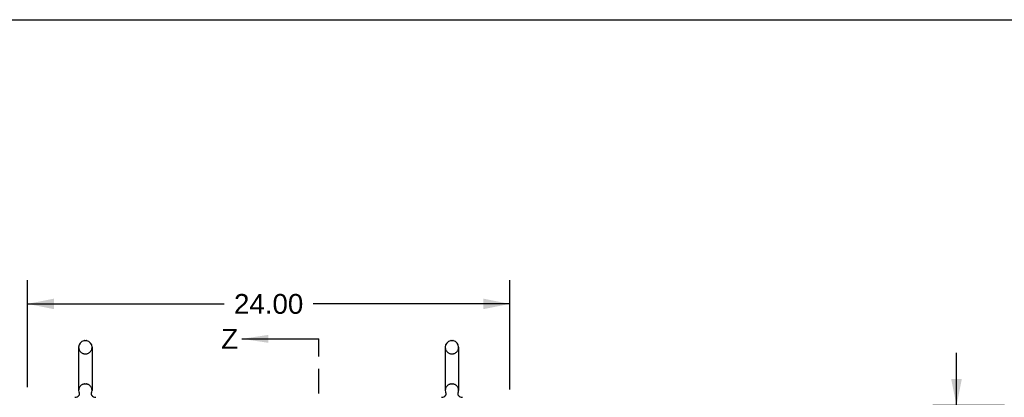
# Model space of a CAD drawing. Header units: inches. Extents: x 0 to 224, y 0 to 145.
# Tile 8 of 15: x 26 to 75, y 126 to 145. Entities that reach past the tile are written whole.
import ezdxf

# ---------------------------------------------------------------- set-up
doc = ezdxf.new("R2010")
doc.units = ezdxf.units.IN
doc.header["$LTSCALE"] = 12.302632
doc.header["$MEASUREMENT"] = 0
doc.linetypes.add('HIDDEN', pattern=[0.2, 0.1, -0.1])
doc.linetypes.add('PHANTOM', pattern=[0.8, 0.45, -0.05, 0.1, -0.05, 0.1, -0.05])
doc.layers.get('0').update_dxf_attribs({"linetype": 'CONTINUOUS'})
doc.layers.add('DEFAULT_2', color=8, linetype='HIDDEN')
doc.layers.add('DIMENSIONS', color=7, linetype='CONTINUOUS')
doc.styles.get("Standard").update_dxf_attribs({"font": 'arial.ttf'})
doc.dimstyles.new('DIMSTYLE_1', dxfattribs={"dimtxt": 0.986842, "dimasz": 1.315789, "dimexe": 0.09, "dimexo": 0.07, "dimgap": 0.0375, "dimtad": 0, "dimtih": 1, "dimtoh": 1, "dimzin": 4, "dimdsep": 46, "dimtxsty": 'Standard', "dimblk": '_FILLED', "dimblk1": '_FILLED', "dimblk2": '_FILLED', "dimcen": 0.09, "dimadec": 3, "dimazin": 1, "dimtfac": 1, "dimtdec": 3, "dimtofl": 0, "dimtmove": 0, "dimatfit": 3, "dimldrblk": '_FILLED', "dimfxl": 0, "dimtolj": 1, "dimtzin": 4, "dimarcsym": 0})
doc.dimstyles.get("Standard").update_dxf_attribs({"dimtxt": 1.118421, "dimasz": 1.315789, "dimexe": 0.09, "dimexo": 0.07, "dimgap": 0.09, "dimtad": 0, "dimtih": 1, "dimtoh": 1, "dimdec": 3, "dimzin": 4, "dimdsep": 46, "dimtxsty": 'Standard', "dimblk": '_FILLED', "dimblk1": '_FILLED', "dimblk2": '_FILLED', "dimcen": 0.09, "dimadec": 3, "dimazin": 1, "dimtp": 0.001, "dimtm": 0.001, "dimtfac": 1, "dimtdec": 3, "dimtofl": 0, "dimtmove": 0, "dimatfit": 3, "dimldrblk": '_FILLED', "dimfxl": 0, "dimtolj": 1, "dimtzin": 4, "dimarcsym": 0})

# ---------------------------------------------------------------- blocks, each defined once
blk = doc.blocks.new('_FILLED')
at = {"color": 0, "linetype": 'ByBlock'}
blk.add_solid([(0, 0), (-1, 0.2), (-1, -0.2)], dxfattribs=at)
blk = doc.blocks.new('XSEC_FILLED')
at = {"color": 0, "linetype": 'ByBlock'}
blk.add_solid([(0, 0), (-1, 0.15), (-1, -0.15)], dxfattribs=at)
blk = doc.blocks.new('*D14')
at = {"layer": 'DIMENSIONS', "color": 2, "linetype": 'Continuous'}
for p, q in [((73.044, 125.505), (73.044, 128.136)), ((75.427, 125.505), (71.86, 125.505)), ((78.49, 120.755), (71.86, 120.755)), ((73.044, 120.755), (73.044, 118.123))]:
    blk.add_line(p, q, dxfattribs=at)
at = {"layer": 'DIMENSIONS', "color": 2, "linetype": 'Continuous', "xscale": 1.3157894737, "yscale": 1.3157894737, "zscale": 1.3157894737}
for p, rotation in [((73.044, 125.505), 270), ((73.044, 120.755), 90)]:
    blk.add_blockref('_FILLED', p, dxfattribs=dict(at, rotation=rotation))
at = {"layer": 'DIMENSIONS', "color": 2, "linetype": 'Continuous', "insert": (73.044, 124.404), "char_height": 0.9868, "width": 2.68172, "attachment_point": 2, "line_spacing_factor": 0.9}
blk.add_mtext('4.75\\PI.D.', dxfattribs=at)
blk = doc.blocks.new('*D26')
at = {"layer": 'DIMENSIONS', "color": 2, "linetype": 'Continuous'}
for p, q in [((26.8, 126.426), (26.8, 131.756)), ((50.8, 126.301), (50.8, 131.756)), ((26.8, 130.572), (36.583, 130.572)), ((50.8, 130.572), (41.018, 130.572))]:
    blk.add_line(p, q, dxfattribs=at)
at = {"layer": 'DIMENSIONS', "color": 2, "linetype": 'Continuous', "xscale": 1.3157894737, "yscale": 1.3157894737, "zscale": 1.3157894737, "rotation": 180}
blk.add_blockref('_FILLED', (26.8, 130.572), dxfattribs=at)
at = {"layer": 'DIMENSIONS', "color": 2, "linetype": 'Continuous', "xscale": 1.3157894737, "yscale": 1.3157894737, "zscale": 1.3157894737}
blk.add_blockref('_FILLED', (50.8, 130.572), dxfattribs=at)
at = {"layer": 'DIMENSIONS', "color": 2, "linetype": 'Continuous', "insert": (38.8, 131.065), "char_height": 0.9868, "width": 3.44844, "attachment_point": 2, "line_spacing_factor": 0.9}
blk.add_mtext('24.00', dxfattribs=at)

msp = doc.modelspace()

# ---------------------------------------------------------------- linework, layer by layer
at = {"color": 7, "linetype": 'Continuous'}
for p, q in [((0, 144.737), (223.684, 144.737)), ((29.637, 128.741), (29.713, 128.741)), ((47.887, 128.741), (47.963, 128.741)), ((29.341, 128.411), (29.341, 126.251)), ((30.009, 128.411), (30.009, 126.251)), ((47.591, 128.411), (47.591, 126.251)), ((48.259, 128.411), (48.259, 126.251)), ((29.318, 125.974), (29.314, 125.971)), ((47.568, 125.974), (47.564, 125.971))]:
    msp.add_line(p, q, dxfattribs=at)
at = {"color": 7, "linetype": 'PHANTOM'}
msp.add_line((41.3, 39.375), (41.3, 128.829), dxfattribs=at)
at = {"color": 7, "linetype": 'Continuous'}
for points in [[(29.363, 126.134), (29.364, 126.13), (29.366, 126.125), (29.367, 126.12), (29.368, 126.115), (29.369, 126.11), (29.37, 126.105), (29.371, 126.1), (29.371, 126.095), (29.371, 126.09), (29.371, 126.085), (29.371, 126.08), (29.371, 126.074), (29.371, 126.069), (29.37, 126.064), (29.369, 126.059), (29.368, 126.054), (29.367, 126.049), (29.366, 126.045), (29.364, 126.04), (29.362, 126.035), (29.361, 126.03), (29.358, 126.026), (29.356, 126.021), (29.354, 126.016), (29.351, 126.012), (29.349, 126.008), (29.346, 126.004), (29.343, 125.999), (29.34, 125.996), (29.336, 125.992), (29.333, 125.988), (29.329, 125.984), (29.326, 125.981), (29.322, 125.977), (29.318, 125.974)], [(30.037, 125.971), (30.033, 125.974), (30.029, 125.977), (30.025, 125.981), (30.021, 125.984), (30.018, 125.988), (30.014, 125.992), (30.011, 125.995), (30.008, 125.999), (30.005, 126.004), (30.002, 126.008), (29.999, 126.012), (29.997, 126.016), (29.994, 126.021), (29.992, 126.026), (29.99, 126.03), (29.988, 126.035), (29.986, 126.04), (29.985, 126.045), (29.984, 126.049), (29.982, 126.054), (29.981, 126.059), (29.981, 126.064), (29.98, 126.069), (29.979, 126.074), (29.979, 126.08), (29.979, 126.085), (29.979, 126.09), (29.979, 126.095), (29.98, 126.1), (29.981, 126.105), (29.981, 126.11), (29.982, 126.115), (29.984, 126.12), (29.985, 126.125), (29.987, 126.13), (29.988, 126.134)], [(47.613, 126.134), (47.614, 126.13), (47.616, 126.125), (47.617, 126.12), (47.618, 126.115), (47.619, 126.11), (47.62, 126.105), (47.621, 126.1), (47.621, 126.095), (47.621, 126.09), (47.621, 126.085), (47.621, 126.08), (47.621, 126.074), (47.621, 126.069), (47.62, 126.064), (47.619, 126.059), (47.618, 126.054), (47.617, 126.049), (47.616, 126.045), (47.614, 126.04), (47.612, 126.035), (47.611, 126.03), (47.608, 126.026), (47.606, 126.021), (47.604, 126.016), (47.601, 126.012), (47.599, 126.008), (47.596, 126.004), (47.593, 125.999), (47.59, 125.996), (47.586, 125.992), (47.583, 125.988), (47.579, 125.984), (47.576, 125.981), (47.572, 125.977), (47.568, 125.974)], [(48.287, 125.971), (48.283, 125.974), (48.279, 125.977), (48.275, 125.981), (48.271, 125.984), (48.268, 125.988), (48.264, 125.992), (48.261, 125.995), (48.258, 125.999), (48.255, 126.004), (48.252, 126.008), (48.249, 126.012), (48.247, 126.016), (48.244, 126.021), (48.242, 126.026), (48.24, 126.03), (48.238, 126.035), (48.236, 126.04), (48.235, 126.045), (48.234, 126.049), (48.232, 126.054), (48.231, 126.059), (48.231, 126.064), (48.23, 126.069), (48.229, 126.074), (48.229, 126.08), (48.229, 126.085), (48.229, 126.09), (48.229, 126.095), (48.23, 126.1), (48.231, 126.105), (48.231, 126.11), (48.232, 126.115), (48.234, 126.12), (48.235, 126.125), (48.237, 126.13), (48.238, 126.134)]]:
    msp.add_lwpolyline(points, dxfattribs=at)
for centre, radius, start, end in [((29.675, 128.411), 0.334, 102.4284, 180), ((29.637, 128.584), 0.157, 90, 102.4284), ((29.713, 128.584), 0.157, 77.5716, 90), ((29.675, 128.411), 0.334, 0, 77.5716), ((47.925, 128.411), 0.334, 102.4284, 180), ((47.887, 128.584), 0.157, 90, 102.4284), ((47.963, 128.584), 0.157, 77.5716, 90), ((47.925, 128.411), 0.334, 0, 77.5716), ((29.137, 126.214), 0.3, 272.9727, 320.1837), ((29.675, 126.251), 0.334, 180, 200.613), ((30.213, 126.214), 0.3, 219.8182, 267.0273), ((29.675, 126.251), 0.334, 339.387, 360), ((47.387, 126.214), 0.3, 272.9727, 320.1837), ((47.925, 126.251), 0.334, 180, 200.613), ((48.463, 126.214), 0.3, 219.8182, 267.0273), ((47.925, 126.251), 0.334, 339.387, 360)]:
    msp.add_arc(centre, radius, start, end, dxfattribs=at)
at = {"layer": 'DEFAULT_2', "color": 8, "linetype": 'HIDDEN'}
for p, q in [((29.637, 128.081), (29.713, 128.081)), ((47.887, 128.081), (47.963, 128.081)), ((29.637, 126.581), (29.713, 126.581)), ((47.887, 126.581), (47.963, 126.581))]:
    msp.add_line(p, q, dxfattribs=at)
for centre, radius, start, end in [((29.675, 128.411), 0.334, 180, 257.5716), ((29.637, 128.238), 0.157, 257.5716, 270), ((29.713, 128.238), 0.157, 270, 282.4284), ((29.675, 128.411), 0.334, 282.4284, 360), ((47.925, 128.411), 0.334, 180, 257.5716), ((47.887, 128.238), 0.157, 257.5716, 270), ((47.963, 128.238), 0.157, 270, 282.4284), ((47.925, 128.411), 0.334, 282.4284, 360), ((29.675, 126.251), 0.334, 102.4284, 180), ((29.637, 126.424), 0.157, 90, 102.4284), ((29.713, 126.424), 0.157, 77.5716, 90), ((29.675, 126.251), 0.334, 0, 77.5716), ((47.925, 126.251), 0.334, 102.4284, 180), ((47.887, 126.424), 0.157, 90, 102.4284), ((47.963, 126.424), 0.157, 77.5716, 90), ((47.925, 126.251), 0.334, 0, 77.5716)]:
    msp.add_arc(centre, radius, start, end, dxfattribs=at)

# ---------------------------------------------------------------- texts
at = {"color": 7, "linetype": 'Continuous', "insert": (36.44, 129.322), "char_height": 0.987, "width": 0.8401, "attachment_point": 1, "line_spacing_factor": 0.9}
msp.add_mtext('Z', dxfattribs=at)

# ---------------------------------------------------------------- dimensions: what is measured, and where the dimension line sits
at = {"layer": 'DIMENSIONS', "color": 2, "linetype": 'Continuous'}
dim = msp.add_linear_dim(base=(50.8, 130.572), p1=(26.8, 126.356), p2=(50.8, 126.231), dimstyle='DIMSTYLE_1', dxfattribs=at)
dim.commit()
dim.dimension.update_dxf_attribs({"geometry": '*D26', "text_midpoint": (38.787, 130.566), "dimtype": 160})
dim = msp.add_linear_dim(base=(73.044, 120.755), p1=(75.497, 125.505), p2=(78.56, 120.755), angle=270, text='<>\\PI.D.', dimstyle='DIMSTYLE_1', dxfattribs=at)
dim.commit()
dim.dimension.update_dxf_attribs({"geometry": '*D14', "text_midpoint": (73.044, 123.171), "dimtype": 160})

# ---------------------------------------------------------------- leaders
at = {"color": 7, "linetype": 'Continuous'}
msp.add_leader([(37.471, 128.829), (41.3, 128.829)], dimstyle='Standard', override={"dimtad": 0, "dimldrblk": 'XSEC_FILLED'}, dxfattribs=at)

doc.saveas('drawing.dxf')
